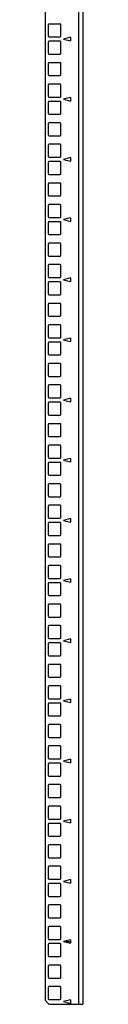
# Model space of a CAD drawing. Header units: millimetres. Extents: x 372 to 882, y 124 to 1595.
# Tile 2 of 4: x 853 to 881, y 124 to 851. Entities that reach past the tile are written whole.
import ezdxf

# ---------------------------------------------------------------- set-up
doc = ezdxf.new("R2010")
doc.units = ezdxf.units.MM
doc.header["$LTSCALE"] = 112.700285
doc.layers.add('00_COMPONENTS', color=7, linetype='CONTINUOUS')

msp = doc.modelspace()

# ---------------------------------------------------------------- linework, layer by layer
at = {"layer": '00_COMPONENTS', "color": 7, "linetype": 'Continuous'}
for p, q in [((878.11, 123.8), (878.11, 1594.55)), ((881.11, 1594.55), (881.11, 123.8)), ((853.11, 1591.55), (853.11, 126.8)), ((855.36, 847.45), (855.36, 839.15)), ((864.26, 848.05), (855.96, 848.05)), ((864.86, 839.15), (864.86, 847.45)), ((855.96, 838.55), (864.26, 838.55)), ((871.86, 838.29), (866.86, 836.95)), ((866.86, 836.95), (871.86, 835.61)), ((871.86, 838.29), (871.86, 835.61)), ((855.36, 834.75), (855.36, 826.45)), ((864.26, 835.35), (855.96, 835.35)), ((864.86, 826.45), (864.86, 834.75)), ((855.96, 825.85), (864.26, 825.85)), ((855.36, 818.87), (855.36, 810.57)), ((864.26, 819.47), (855.96, 819.47)), ((864.86, 810.57), (864.86, 818.87)), ((855.96, 809.97), (864.26, 809.97)), ((855.36, 803), (855.36, 794.7)), ((864.26, 803.6), (855.96, 803.6)), ((864.86, 794.7), (864.86, 803)), ((855.96, 794.1), (864.26, 794.1)), ((871.86, 793.84), (866.86, 792.5)), ((871.86, 793.84), (871.86, 791.16)), ((855.36, 790.3), (855.36, 782)), ((864.26, 790.9), (855.96, 790.9)), ((864.86, 782), (864.86, 790.3)), ((866.86, 792.5), (871.86, 791.16)), ((855.96, 781.4), (864.26, 781.4)), ((855.36, 774.42), (855.36, 766.12)), ((864.26, 775.02), (855.96, 775.02)), ((864.86, 766.12), (864.86, 774.42)), ((855.96, 765.52), (864.26, 765.52)), ((855.36, 758.55), (855.36, 750.25)), ((864.26, 759.15), (855.96, 759.15)), ((864.86, 750.25), (864.86, 758.55)), ((855.96, 749.65), (864.26, 749.65)), ((871.86, 749.39), (866.86, 748.05)), ((871.86, 749.39), (871.86, 746.71)), ((855.36, 745.85), (855.36, 737.55)), ((864.26, 746.45), (855.96, 746.45)), ((864.86, 737.55), (864.86, 745.85)), ((866.86, 748.05), (871.86, 746.71)), ((855.96, 736.95), (864.26, 736.95)), ((855.36, 729.97), (855.36, 721.67)), ((864.26, 730.57), (855.96, 730.57)), ((864.86, 721.67), (864.86, 729.97)), ((855.96, 721.07), (864.26, 721.07)), ((855.36, 714.1), (855.36, 705.8)), ((864.26, 714.7), (855.96, 714.7)), ((864.86, 705.8), (864.86, 714.1)), ((855.36, 701.4), (855.36, 693.1)), ((855.96, 705.2), (864.26, 705.2)), ((864.26, 702), (855.96, 702)), ((864.86, 693.1), (864.86, 701.4)), ((871.86, 704.94), (866.86, 703.6)), ((866.86, 703.6), (871.86, 702.26)), ((871.86, 704.94), (871.86, 702.26)), ((855.96, 692.5), (864.26, 692.5)), ((855.36, 685.52), (855.36, 677.22)), ((864.26, 686.12), (855.96, 686.12)), ((864.86, 677.22), (864.86, 685.52)), ((855.96, 676.62), (864.26, 676.62)), ((855.36, 669.65), (855.36, 661.35)), ((864.26, 670.25), (855.96, 670.25)), ((864.86, 661.35), (864.86, 669.65)), ((855.36, 656.95), (855.36, 648.65)), ((855.96, 660.75), (864.26, 660.75)), ((864.26, 657.55), (855.96, 657.55)), ((864.86, 648.65), (864.86, 656.95)), ((871.86, 660.49), (866.86, 659.15)), ((866.86, 659.15), (871.86, 657.81)), ((871.86, 660.49), (871.86, 657.81)), ((855.96, 648.05), (864.26, 648.05)), ((855.36, 641.07), (855.36, 632.77)), ((864.26, 641.67), (855.96, 641.67)), ((864.86, 632.77), (864.86, 641.07)), ((855.96, 632.17), (864.26, 632.17)), ((864.26, 625.8), (855.96, 625.8)), ((855.36, 625.2), (855.36, 616.9)), ((864.86, 616.9), (864.86, 625.2)), ((855.36, 612.5), (855.36, 604.2)), ((855.96, 616.3), (864.26, 616.3)), ((864.26, 613.1), (855.96, 613.1)), ((864.86, 604.2), (864.86, 612.5)), ((871.86, 616.04), (866.86, 614.7)), ((866.86, 614.7), (871.86, 613.36)), ((871.86, 616.04), (871.86, 613.36)), ((855.36, 596.62), (855.36, 588.32)), ((855.96, 603.6), (864.26, 603.6)), ((864.26, 597.22), (855.96, 597.22)), ((864.86, 588.32), (864.86, 596.62)), ((855.96, 587.72), (864.26, 587.72)), ((855.36, 580.75), (855.36, 572.45)), ((864.26, 581.35), (855.96, 581.35)), ((864.86, 572.45), (864.86, 580.75)), ((855.36, 568.05), (855.36, 559.75)), ((855.96, 571.85), (864.26, 571.85)), ((864.26, 568.65), (855.96, 568.65)), ((864.86, 559.75), (864.86, 568.05)), ((871.86, 571.59), (866.86, 570.25)), ((866.86, 570.25), (871.86, 568.91)), ((871.86, 571.59), (871.86, 568.91)), ((855.96, 559.15), (864.26, 559.15)), ((855.36, 552.17), (855.36, 543.87)), ((864.26, 552.77), (855.96, 552.77)), ((864.86, 543.87), (864.86, 552.17)), ((855.96, 543.27), (864.26, 543.27)), ((855.36, 536.3), (855.36, 528)), ((864.26, 536.9), (855.96, 536.9)), ((864.86, 528), (864.86, 536.3)), ((855.96, 527.4), (864.26, 527.4)), ((864.26, 524.2), (855.96, 524.2)), ((871.86, 527.14), (866.86, 525.8)), ((866.86, 525.8), (871.86, 524.46)), ((871.86, 527.14), (871.86, 524.46)), ((855.36, 523.6), (855.36, 515.3)), ((864.86, 515.3), (864.86, 523.6)), ((855.96, 514.7), (864.26, 514.7)), ((855.36, 507.72), (855.36, 499.42)), ((864.26, 508.32), (855.96, 508.32)), ((864.86, 499.42), (864.86, 507.72)), ((855.96, 498.82), (864.26, 498.82)), ((855.36, 491.85), (855.36, 483.55)), ((864.26, 492.45), (855.96, 492.45)), ((864.86, 483.55), (864.86, 491.85)), ((855.96, 482.95), (864.26, 482.95)), ((871.86, 482.69), (866.86, 481.35)), ((866.86, 481.35), (871.86, 480.01)), ((871.86, 482.69), (871.86, 480.01)), ((855.36, 479.15), (855.36, 470.85)), ((864.26, 479.75), (855.96, 479.75)), ((864.86, 470.85), (864.86, 479.15)), ((855.96, 470.25), (864.26, 470.25)), ((855.36, 463.27), (855.36, 454.97)), ((864.26, 463.87), (855.96, 463.87)), ((864.86, 454.97), (864.86, 463.27)), ((855.96, 454.37), (864.26, 454.37)), ((855.36, 447.4), (855.36, 439.1)), ((864.26, 448), (855.96, 448)), ((864.86, 439.1), (864.86, 447.4)), ((855.96, 438.5), (864.26, 438.5)), ((871.86, 438.24), (866.86, 436.9)), ((866.86, 436.9), (871.86, 435.56)), ((871.86, 438.24), (871.86, 435.56)), ((855.36, 434.7), (855.36, 426.4)), ((864.26, 435.3), (855.96, 435.3)), ((864.86, 426.4), (864.86, 434.7)), ((855.96, 425.8), (864.26, 425.8)), ((855.36, 418.82), (855.36, 410.52)), ((864.26, 419.42), (855.96, 419.42)), ((864.86, 410.52), (864.86, 418.82)), ((855.96, 409.92), (864.26, 409.92)), ((855.36, 402.95), (855.36, 394.65)), ((864.26, 403.55), (855.96, 403.55)), ((864.86, 394.65), (864.86, 402.95)), ((855.96, 394.05), (864.26, 394.05)), ((871.86, 393.79), (866.86, 392.45)), ((871.86, 393.79), (871.86, 391.11)), ((855.36, 390.25), (855.36, 381.95)), ((864.26, 390.85), (855.96, 390.85)), ((864.86, 381.95), (864.86, 390.25)), ((866.86, 392.45), (871.86, 391.11)), ((855.96, 381.35), (864.26, 381.35)), ((855.36, 374.37), (855.36, 366.07)), ((864.26, 374.97), (855.96, 374.97)), ((864.86, 366.07), (864.86, 374.37)), ((855.96, 365.47), (864.26, 365.47)), ((855.36, 358.5), (855.36, 350.2)), ((864.26, 359.1), (855.96, 359.1)), ((864.86, 350.2), (864.86, 358.5)), ((855.96, 349.6), (864.26, 349.6)), ((871.86, 349.34), (866.86, 348)), ((871.86, 349.34), (871.86, 346.66)), ((855.36, 345.8), (855.36, 337.5)), ((864.26, 346.4), (855.96, 346.4)), ((864.86, 337.5), (864.86, 345.8)), ((866.86, 348), (871.86, 346.66)), ((855.96, 336.9), (864.26, 336.9)), ((855.36, 329.92), (855.36, 321.62)), ((864.26, 330.52), (855.96, 330.52)), ((864.86, 321.62), (864.86, 329.92)), ((855.96, 321.02), (864.26, 321.02)), ((855.36, 314.05), (855.36, 305.75)), ((864.26, 314.65), (855.96, 314.65)), ((864.86, 305.75), (864.86, 314.05)), ((855.36, 301.35), (855.36, 293.05)), ((855.96, 305.15), (864.26, 305.15)), ((864.26, 301.95), (855.96, 301.95)), ((864.86, 293.05), (864.86, 301.35)), ((871.86, 304.89), (866.86, 303.55)), ((866.86, 303.55), (871.86, 302.21)), ((871.86, 304.89), (871.86, 302.21)), ((855.96, 292.45), (864.26, 292.45)), ((855.36, 285.47), (855.36, 277.17)), ((864.26, 286.07), (855.96, 286.07)), ((864.86, 277.17), (864.86, 285.47)), ((855.96, 276.57), (864.26, 276.57)), ((855.36, 269.6), (855.36, 261.3)), ((864.26, 270.2), (855.96, 270.2)), ((864.86, 261.3), (864.86, 269.6)), ((855.36, 256.9), (855.36, 248.6)), ((855.96, 260.7), (864.26, 260.7)), ((864.26, 257.5), (855.96, 257.5)), ((864.86, 248.6), (864.86, 256.9)), ((871.86, 260.44), (866.86, 259.1)), ((866.86, 259.1), (871.86, 257.76)), ((871.86, 260.44), (871.86, 257.76)), ((855.96, 248), (864.26, 248)), ((855.36, 241.02), (855.36, 232.72)), ((864.26, 241.62), (855.96, 241.62)), ((864.86, 232.72), (864.86, 241.02)), ((855.96, 232.12), (864.26, 232.12)), ((864.26, 225.75), (855.96, 225.75)), ((855.36, 225.15), (855.36, 216.85)), ((864.86, 216.85), (864.86, 225.15)), ((855.36, 212.45), (855.36, 204.15)), ((855.96, 216.25), (864.26, 216.25)), ((864.26, 213.05), (855.96, 213.05)), ((864.86, 204.15), (864.86, 212.45)), ((871.86, 215.99), (866.86, 214.65)), ((866.86, 214.65), (871.86, 213.31)), ((871.86, 215.99), (871.86, 213.31)), ((855.36, 196.57), (855.36, 188.27)), ((855.96, 203.55), (864.26, 203.55)), ((864.26, 197.17), (855.96, 197.17)), ((864.86, 188.27), (864.86, 196.57)), ((855.96, 187.67), (864.26, 187.67)), ((855.36, 180.7), (855.36, 172.4)), ((864.26, 181.3), (855.96, 181.3)), ((864.86, 172.4), (864.86, 180.7)), ((855.36, 168), (855.36, 159.7)), ((855.96, 171.8), (864.26, 171.8)), ((864.26, 168.6), (855.96, 168.6)), ((864.86, 159.7), (864.86, 168)), ((871.86, 171.54), (866.86, 170.2)), ((866.86, 170.2), (871.86, 168.86)), ((871.86, 171.54), (871.86, 168.86)), ((855.96, 159.1), (864.26, 159.1)), ((855.36, 152.12), (855.36, 143.82)), ((864.26, 152.72), (855.96, 152.72)), ((864.86, 143.82), (864.86, 152.12)), ((855.96, 143.22), (864.26, 143.22)), ((855.36, 136.25), (855.36, 127.95)), ((864.26, 136.85), (855.96, 136.85)), ((864.86, 127.95), (864.86, 136.25)), ((855.75, 124.15), (853.11, 126.8)), ((855.9, 123.8), (881.11, 123.8)), ((855.96, 127.35), (864.26, 127.35)), ((871.86, 127.09), (866.86, 125.75)), ((866.86, 125.75), (871.86, 124.41)), ((871.86, 127.09), (871.86, 124.41))]:
    msp.add_line(p, q, dxfattribs=at)
at = {"layer": '00_COMPONENTS', "color": 208, "linetype": 'Continuous', "true_color": 0x37005f}
msp.add_line((866.86, 170.2), (871.86, 170.2), dxfattribs=at)
at = {"layer": '00_COMPONENTS', "color": 7, "linetype": 'Continuous'}
for centre, radius, start, end in [((855.96, 847.45), 0.6, 90, 180), ((864.26, 847.45), 0.6, 0, 90), ((855.96, 839.15), 0.6, 180, 270), ((864.26, 839.15), 0.6, 270, 360), ((855.96, 834.75), 0.6, 90, 180), ((864.26, 834.75), 0.6, 0, 90), ((855.96, 826.45), 0.6, 180, 270), ((864.26, 826.45), 0.6, 270, 360), ((855.96, 818.87), 0.6, 90, 180), ((864.26, 818.87), 0.6, 0, 90), ((855.96, 810.57), 0.6, 180, 270), ((864.26, 810.57), 0.6, 270, 360), ((855.96, 803), 0.6, 90, 180), ((864.26, 803), 0.6, 0, 90), ((855.96, 794.7), 0.6, 180, 270), ((864.26, 794.7), 0.6, 270, 360), ((855.96, 790.3), 0.6, 90, 180), ((864.26, 790.3), 0.6, 0, 90), ((855.96, 782), 0.6, 180, 270), ((864.26, 782), 0.6, 270, 360), ((855.96, 774.42), 0.6, 90, 180), ((864.26, 774.42), 0.6, 0, 90), ((855.96, 766.12), 0.6, 180, 270), ((864.26, 766.12), 0.6, 270, 360), ((855.96, 758.55), 0.6, 90, 180), ((864.26, 758.55), 0.6, 0, 90), ((855.96, 750.25), 0.6, 180, 270), ((864.26, 750.25), 0.6, 270, 360), ((855.96, 745.85), 0.6, 90, 180), ((864.26, 745.85), 0.6, 0, 90), ((855.96, 737.55), 0.6, 180, 270), ((864.26, 737.55), 0.6, 270, 360), ((855.96, 729.97), 0.6, 90, 180), ((864.26, 729.97), 0.6, 0, 90), ((855.96, 721.67), 0.6, 180, 270), ((864.26, 721.67), 0.6, 270, 360), ((855.96, 714.1), 0.6, 90, 180), ((864.26, 714.1), 0.6, 0, 90), ((855.96, 705.8), 0.6, 180, 270), ((864.26, 705.8), 0.6, 270, 360), ((855.96, 701.4), 0.6, 90, 180), ((864.26, 701.4), 0.6, 0, 90), ((855.96, 693.1), 0.6, 180, 270), ((864.26, 693.1), 0.6, 270, 360), ((855.96, 685.52), 0.6, 90, 180), ((864.26, 685.52), 0.6, 0, 90), ((855.96, 677.22), 0.6, 180, 270), ((864.26, 677.22), 0.6, 270, 360), ((855.96, 669.65), 0.6, 90, 180), ((864.26, 669.65), 0.6, 0, 90), ((855.96, 661.35), 0.6, 180, 270), ((855.96, 656.95), 0.6, 90, 180), ((864.26, 661.35), 0.6, 270, 360), ((864.26, 656.95), 0.6, 0, 90), ((855.96, 648.65), 0.6, 180, 270), ((864.26, 648.65), 0.6, 270, 360), ((855.96, 641.07), 0.6, 90, 180), ((864.26, 641.07), 0.6, 0, 90), ((855.96, 632.77), 0.6, 180, 270), ((855.96, 625.2), 0.6, 90, 180), ((864.26, 632.77), 0.6, 270, 360), ((864.26, 625.2), 0.6, 0, 90), ((855.96, 616.9), 0.6, 180, 270), ((855.96, 612.5), 0.6, 90, 180), ((864.26, 616.9), 0.6, 270, 360), ((864.26, 612.5), 0.6, 0, 90), ((855.96, 604.2), 0.6, 180, 270), ((864.26, 604.2), 0.6, 270, 360), ((855.96, 596.62), 0.6, 90, 180), ((864.26, 596.62), 0.6, 0, 90), ((855.96, 588.32), 0.6, 180, 270), ((864.26, 588.32), 0.6, 270, 360), ((855.96, 580.75), 0.6, 90, 180), ((864.26, 580.75), 0.6, 0, 90), ((855.96, 572.45), 0.6, 180, 270), ((855.96, 568.05), 0.6, 90, 180), ((864.26, 572.45), 0.6, 270, 360), ((864.26, 568.05), 0.6, 0, 90), ((855.96, 559.75), 0.6, 180, 270), ((864.26, 559.75), 0.6, 270, 360), ((855.96, 552.17), 0.6, 90, 180), ((864.26, 552.17), 0.6, 0, 90), ((855.96, 543.87), 0.6, 180, 270), ((864.26, 543.87), 0.6, 270, 360), ((855.96, 536.3), 0.6, 90, 180), ((864.26, 536.3), 0.6, 0, 90), ((855.96, 528), 0.6, 180, 270), ((855.96, 523.6), 0.6, 90, 180), ((864.26, 528), 0.6, 270, 360), ((864.26, 523.6), 0.6, 0, 90), ((855.96, 515.3), 0.6, 180, 270), ((864.26, 515.3), 0.6, 270, 360), ((855.96, 507.72), 0.6, 90, 180), ((864.26, 507.72), 0.6, 0, 90), ((855.96, 499.42), 0.6, 180, 270), ((864.26, 499.42), 0.6, 270, 360), ((855.96, 491.85), 0.6, 90, 180), ((864.26, 491.85), 0.6, 0, 90), ((855.96, 483.55), 0.6, 180, 270), ((864.26, 483.55), 0.6, 270, 360), ((855.96, 479.15), 0.6, 90, 180), ((864.26, 479.15), 0.6, 0, 90), ((855.96, 470.85), 0.6, 180, 270), ((864.26, 470.85), 0.6, 270, 360), ((855.96, 463.27), 0.6, 90, 180), ((864.26, 463.27), 0.6, 0, 90), ((855.96, 454.97), 0.6, 180, 270), ((864.26, 454.97), 0.6, 270, 360), ((855.96, 447.4), 0.6, 90, 180), ((864.26, 447.4), 0.6, 0, 90), ((855.96, 439.1), 0.6, 180, 270), ((864.26, 439.1), 0.6, 270, 360), ((855.96, 434.7), 0.6, 90, 180), ((864.26, 434.7), 0.6, 0, 90), ((855.96, 426.4), 0.6, 180, 270), ((864.26, 426.4), 0.6, 270, 360), ((855.96, 418.82), 0.6, 90, 180), ((864.26, 418.82), 0.6, 0, 90), ((855.96, 410.52), 0.6, 180, 270), ((864.26, 410.52), 0.6, 270, 360), ((855.96, 402.95), 0.6, 90, 180), ((864.26, 402.95), 0.6, 0, 90), ((855.96, 394.65), 0.6, 180, 270), ((864.26, 394.65), 0.6, 270, 360), ((855.96, 390.25), 0.6, 90, 180), ((864.26, 390.25), 0.6, 0, 90), ((855.96, 381.95), 0.6, 180, 270), ((864.26, 381.95), 0.6, 270, 360), ((855.96, 374.37), 0.6, 90, 180), ((864.26, 374.37), 0.6, 0, 90), ((855.96, 366.07), 0.6, 180, 270), ((864.26, 366.07), 0.6, 270, 360), ((855.96, 358.5), 0.6, 90, 180), ((864.26, 358.5), 0.6, 0, 90), ((855.96, 350.2), 0.6, 180, 270), ((864.26, 350.2), 0.6, 270, 360), ((855.96, 345.8), 0.6, 90, 180), ((864.26, 345.8), 0.6, 0, 90), ((855.96, 337.5), 0.6, 180, 270), ((864.26, 337.5), 0.6, 270, 360), ((855.96, 329.92), 0.6, 90, 180), ((864.26, 329.92), 0.6, 0, 90), ((855.96, 321.62), 0.6, 180, 270), ((864.26, 321.62), 0.6, 270, 360), ((855.96, 314.05), 0.6, 90, 180), ((864.26, 314.05), 0.6, 0, 90), ((855.96, 305.75), 0.6, 180, 270), ((864.26, 305.75), 0.6, 270, 360), ((855.96, 301.35), 0.6, 90, 180), ((864.26, 301.35), 0.6, 0, 90), ((855.96, 293.05), 0.6, 180, 270), ((864.26, 293.05), 0.6, 270, 360), ((855.96, 285.47), 0.6, 90, 180), ((864.26, 285.47), 0.6, 0, 90), ((855.96, 277.17), 0.6, 180, 270), ((864.26, 277.17), 0.6, 270, 360), ((855.96, 269.6), 0.6, 90, 180), ((864.26, 269.6), 0.6, 0, 90), ((855.96, 261.3), 0.6, 180, 270), ((855.96, 256.9), 0.6, 90, 180), ((864.26, 261.3), 0.6, 270, 360), ((864.26, 256.9), 0.6, 0, 90), ((855.96, 248.6), 0.6, 180, 270), ((864.26, 248.6), 0.6, 270, 360), ((855.96, 241.02), 0.6, 90, 180), ((864.26, 241.02), 0.6, 0, 90), ((855.96, 232.72), 0.6, 180, 270), ((855.96, 225.15), 0.6, 90, 180), ((864.26, 232.72), 0.6, 270, 360), ((864.26, 225.15), 0.6, 0, 90), ((855.96, 216.85), 0.6, 180, 270), ((855.96, 212.45), 0.6, 90, 180), ((864.26, 216.85), 0.6, 270, 360), ((864.26, 212.45), 0.6, 0, 90), ((855.96, 204.15), 0.6, 180, 270), ((864.26, 204.15), 0.6, 270, 360), ((855.96, 196.57), 0.6, 90, 180), ((864.26, 196.57), 0.6, 0, 90), ((855.96, 188.27), 0.6, 180, 270), ((864.26, 188.27), 0.6, 270, 360), ((855.96, 180.7), 0.6, 90, 180), ((864.26, 180.7), 0.6, 0, 90), ((855.96, 172.4), 0.6, 180, 270), ((855.96, 168), 0.6, 90, 180), ((864.26, 172.4), 0.6, 270, 360), ((864.26, 168), 0.6, 0, 90), ((855.96, 159.7), 0.6, 180, 270), ((864.26, 159.7), 0.6, 270, 360), ((855.96, 152.12), 0.6, 90, 180), ((864.26, 152.12), 0.6, 0, 90), ((855.96, 143.82), 0.6, 180, 270), ((864.26, 143.82), 0.6, 270, 360), ((855.96, 136.25), 0.6, 90, 180), ((864.26, 136.25), 0.6, 0, 90), ((855.96, 127.95), 0.6, 180, 270), ((855.4, 123.8), 0.5, 0, 45), ((864.26, 127.95), 0.6, 270, 360)]:
    msp.add_arc(centre, radius, start, end, dxfattribs=at)

doc.saveas('drawing.dxf')
